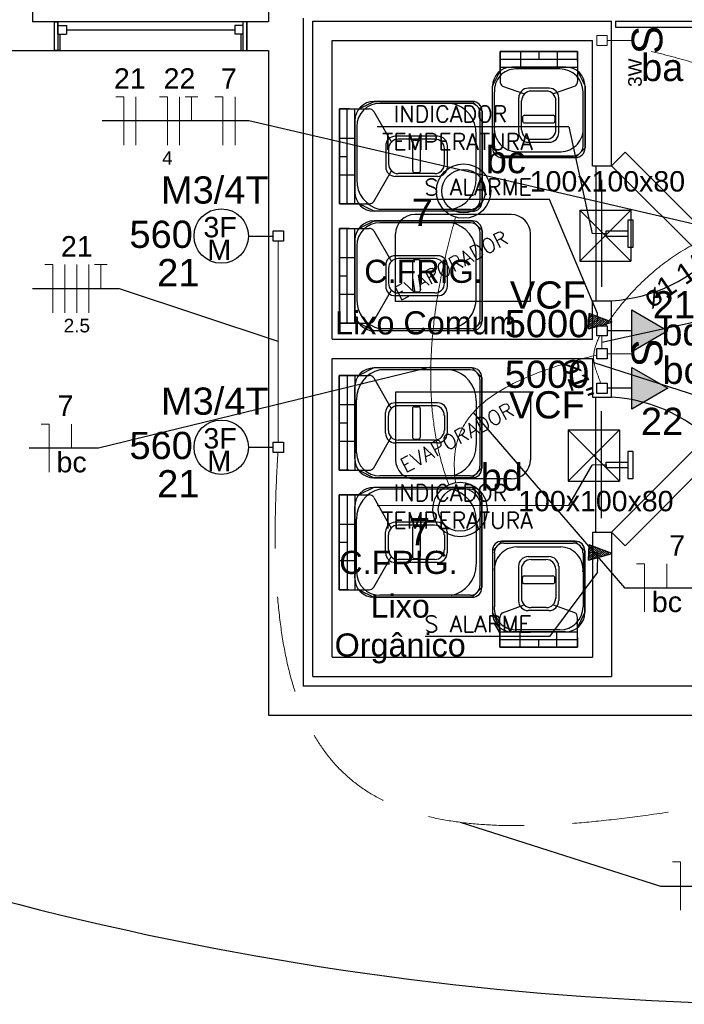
# Model space of a CAD drawing. Header units: millimetres. Extents: x 7 to 269, y 1 to 169.
# Tile 10 of 113: x 61.66 to 65.11, y 22.43 to 27.53. Entities that reach past the tile are written whole.
import ezdxf

# ---------------------------------------------------------------- set-up
doc = ezdxf.new("R2010")
doc.units = ezdxf.units.MM
doc.header["$MEASUREMENT"] = 0
doc.linetypes.add('Dashed', pattern=[0.75, 0.5, -0.25])
for name, color, linetype, lineweight in [('CE-Textos pontos', 5, 'Continuous', 20), ('Eletroduto - Marco Polo', 6, 'Continuous', 9), ('Fiação - Marco Polo', 3, 'Continuous', 9), ('Interruptor - Marco Polo', 150, 'Continuous', 9), ('Layout - Marco Polo', 252, 'Continuous', 25), ('Linha de Chamada - Marco Polo', 1, 'Continuous', 25), ('Luminárias - Marco Polo', 5, 'Continuous', 25), ('Textos - Marco Polo', 143, 'Continuous', 25), ('Tomadas - Marco Polo', 150, 'Continuous', 25)]:
    doc.layers.add(name, color=color, linetype=linetype, lineweight=lineweight)
doc.layers.add('Parede - Marco Polo', color=7, linetype='Continuous')
doc.styles.add('Arial', font='arial.ttf')
doc.styles.add('romans', font='romans')

msp = doc.modelspace()

# ---------------------------------------------------------------- hatches: boundary and pattern name
at = {"layer": 'Tomadas - Marco Polo', "linetype": 'Continuous'}
for points in [[(64.8379, 25.8122), (65.0254, 25.9204), (64.8379, 26.0287)], [(64.8379, 25.5139), (65.0254, 25.6222), (64.8379, 25.7304)]]:
    msp.add_hatch(color=256, dxfattribs=at).paths.add_polyline_path(points)

# ---------------------------------------------------------------- linework, layer by layer
at = {"layer": 'Eletroduto - Marco Polo', "linetype": 'Continuous'}
for points in [[(64.9383, 27.3701), (65.0006, 27.3547), (65.0593, 27.3393), (65.1147, 27.324), (65.167, 27.3085), (65.2165, 27.293), (65.2634, 27.2773), (65.3079, 27.2614), (65.3504, 27.2453), (65.3909, 27.2288), (65.4298, 27.212), (65.4674, 27.1948), (65.5038, 27.1771), (65.5393, 27.1589), (65.5742, 27.1402), (65.6086, 27.1208), (65.6429, 27.1008), (65.6773, 27.0801), (65.7119, 27.0586), (65.7472, 27.0363), (65.7832, 27.0131), (65.8203, 26.989), (65.8587, 26.964), (65.8987, 26.9379), (65.9404, 26.9108), (65.9841, 26.8826), (66.0301, 26.8532), (66.0786, 26.8225), (66.1298, 26.7906), (66.1841, 26.7574), (66.2416, 26.7229)], [(66.2424, 26.6303), (66.1657, 26.621), (66.0914, 26.6116), (66.0193, 26.602), (65.9494, 26.592), (65.8817, 26.5817), (65.8161, 26.5709), (65.7524, 26.5596), (65.6908, 26.5476), (65.631, 26.5349), (65.573, 26.5214), (65.5169, 26.507), (65.4624, 26.4917), (65.4096, 26.4752), (65.3584, 26.4576), (65.3086, 26.4387), (65.2604, 26.4186), (65.2135, 26.397), (65.168, 26.3739), (65.1237, 26.3492), (65.0807, 26.3229), (65.0388, 26.2948), (64.9979, 26.2649), (64.9581, 26.2331), (64.9193, 26.1992), (64.8813, 26.1632), (64.8442, 26.1251), (64.8079, 26.0847), (64.7722, 26.0419), (64.7372, 25.9967), (64.7028, 25.9489)], [(63.9238, 26.5101), (63.9082, 26.4542), (63.8935, 26.3989), (63.8799, 26.3442), (63.8673, 26.2901), (63.8557, 26.2367), (63.8452, 26.1839), (63.8356, 26.1318), (63.827, 26.0803), (63.8195, 26.0294), (63.8129, 25.9792), (63.8074, 25.9297), (63.8028, 25.8808), (63.7992, 25.8326), (63.7966, 25.7851), (63.795, 25.7383), (63.7944, 25.6922), (63.7948, 25.6468), (63.7962, 25.6021), (63.7985, 25.5581), (63.8018, 25.5148), (63.8061, 25.4722), (63.8114, 25.4304), (63.8176, 25.3893), (63.8248, 25.349), (63.833, 25.3093), (63.8421, 25.2705), (63.8522, 25.2324), (63.8633, 25.1951), (63.8753, 25.1585), (63.8882, 25.1228)], [(63.0033, 26.3851), (63.0033, 26.3355), (63.0033, 26.289), (63.0033, 26.2454), (63.0033, 26.2044), (63.0033, 26.1659), (63.0033, 26.1295), (63.0033, 26.0951), (63.0033, 26.0624), (63.0033, 26.0313), (63.0033, 26.0015), (63.0033, 25.9729), (63.0033, 25.945), (63.0033, 25.9179), (63.0033, 25.8912), (63.0033, 25.8647), (63.0033, 25.8382), (63.0033, 25.8115), (63.0033, 25.7844), (63.0033, 25.7566), (63.0033, 25.728), (63.0033, 25.6982), (63.0033, 25.6672), (63.0033, 25.6346), (63.0033, 25.6003), (63.0033, 25.5639), (63.0033, 25.5255), (63.0033, 25.4846), (63.0033, 25.441), (63.0033, 25.3947), (63.0033, 25.3452)], [(64.6707, 25.8939), (64.6653, 25.8817), (64.6605, 25.8701), (64.6562, 25.8591), (64.6525, 25.8486), (64.6494, 25.8386), (64.6467, 25.8291), (64.6445, 25.82), (64.6427, 25.8113), (64.6414, 25.803), (64.6405, 25.7949), (64.64, 25.7872), (64.6398, 25.7798), (64.6401, 25.7725), (64.6406, 25.7655), (64.6414, 25.7586), (64.6425, 25.7518), (64.6439, 25.745), (64.6455, 25.7384), (64.6474, 25.7317), (64.6494, 25.725), (64.6516, 25.7183), (64.654, 25.7114), (64.6565, 25.7044), (64.6591, 25.6973), (64.6618, 25.6899), (64.6646, 25.6823), (64.6674, 25.6744), (64.6702, 25.6663), (64.6731, 25.6577), (64.6759, 25.6488)], [(64.6833, 25.894), (64.6833, 25.8913), (64.6833, 25.8887), (64.6833, 25.8862), (64.6833, 25.8838), (64.6833, 25.8815), (64.6833, 25.8792), (64.6833, 25.877), (64.6833, 25.8749), (64.6833, 25.8728), (64.6833, 25.8708), (64.6833, 25.8688), (64.6833, 25.8668), (64.6833, 25.8648), (64.6833, 25.8629), (64.6833, 25.861), (64.6833, 25.8591), (64.6833, 25.8571), (64.6833, 25.8552), (64.6833, 25.8532), (64.6833, 25.8512), (64.6833, 25.8491), (64.6833, 25.8471), (64.6833, 25.8449), (64.6833, 25.8427), (64.6833, 25.8405), (64.6833, 25.8382), (64.6833, 25.8358), (64.6833, 25.8333), (64.6833, 25.8307), (64.6833, 25.828)], [(64.6568, 25.7952), (64.5891, 25.778), (64.5254, 25.7604), (64.4658, 25.7424), (64.4099, 25.724), (64.3579, 25.7052), (64.3094, 25.686), (64.2644, 25.6665), (64.2228, 25.6465), (64.1844, 25.6263), (64.1492, 25.6056), (64.1171, 25.5847), (64.0878, 25.5634), (64.0613, 25.5417), (64.0375, 25.5198), (64.0162, 25.4975), (63.9973, 25.475), (63.9808, 25.4521), (63.9665, 25.429), (63.9543, 25.4056), (63.944, 25.3819), (63.9355, 25.358), (63.9288, 25.3338), (63.9237, 25.3094), (63.9201, 25.2848), (63.9179, 25.2599), (63.9169, 25.2348), (63.9171, 25.2095), (63.9182, 25.184), (63.9203, 25.1583), (63.9232, 25.1324)]]:
    msp.add_spline(points, degree=3, dxfattribs=at)
at = {"layer": 'Eletroduto - Marco Polo', "linetype": 'Dashed'}
msp.add_spline([(63.0016, 25.2903), (62.9899, 25.0406), (62.9878, 24.811), (62.9955, 24.6008), (63.0133, 24.4095), (63.0415, 24.2363), (63.0804, 24.0806), (63.1303, 23.942), (63.1913, 23.8197), (63.2638, 23.7131), (63.348, 23.6217), (63.4442, 23.5448), (63.5528, 23.4818), (63.6738, 23.4321), (63.8077, 23.395), (63.9546, 23.3701), (64.1149, 23.3565), (64.2888, 23.3538), (64.4766, 23.3614), (64.6785, 23.3786), (64.8949, 23.4047), (65.126, 23.4393), (65.372, 23.4816), (65.6332, 23.5311), (65.91, 23.5872), (66.2025, 23.6492), (66.511, 23.7165), (66.8358, 23.7885), (67.1772, 23.8646), (67.5355, 23.9443), (67.9108, 24.0268)], degree=3, dxfattribs=at)
at = {"layer": 'Fiação - Marco Polo'}
for p, q in [((62.1601, 27.1341), (62.2017, 27.1341)), ((62.2017, 26.8841), (62.2017, 27.1341)), ((62.2642, 26.8841), (62.2642, 27.1341)), ((62.3862, 27.1341), (62.4279, 27.1341)), ((62.4279, 26.8841), (62.4279, 27.1341)), ((62.4904, 26.8841), (62.4904, 27.1341)), ((62.5196, 27.1341), (62.5862, 27.1341)), ((62.5529, 27.0091), (62.5529, 27.1341)), ((62.6748, 27.1341), (62.7165, 27.1341)), ((62.7165, 26.8841), (62.7165, 27.1341)), ((62.779, 26.8841), (62.779, 27.1341)), ((61.7912, 26.2636), (61.8329, 26.2636)), ((61.8329, 26.0136), (61.8329, 26.2636)), ((61.8954, 26.0136), (61.8954, 26.2636)), ((61.9579, 26.0136), (61.9579, 26.2636)), ((62.0204, 26.0136), (62.0204, 26.2636)), ((62.0495, 26.2636), (62.1161, 26.2636)), ((62.0829, 26.1386), (62.0829, 26.2636)), ((61.7732, 25.4369), (61.8148, 25.4369)), ((61.8148, 25.1869), (61.8148, 25.4369)), ((61.9308, 25.3119), (61.9308, 25.4369)), ((64.8628, 24.7121), (64.9044, 24.7121)), ((64.9044, 24.4621), (64.9044, 24.7121)), ((65.0204, 24.5871), (65.0204, 24.7121)), ((65.0493, 23.165), (65.0909, 23.165)), ((65.0909, 22.915), (65.0909, 23.165))]:
    msp.add_line(p, q, dxfattribs=at)
at = {"layer": 'Interruptor - Marco Polo'}
for p, q in [((64.6568, 27.3997), (64.6568, 27.4527)), ((64.6568, 27.4527), (64.7099, 27.4527)), ((64.7099, 27.4527), (64.7099, 27.3997)), ((64.7099, 27.3997), (64.6568, 27.3997)), ((64.8383, 27.4262), (64.7099, 27.4262)), ((64.8383, 25.8015), (64.7099, 25.8015))]:
    msp.add_line(p, q, dxfattribs=at)
at = {"layer": 'Layout - Marco Polo'}
for p, q in [((61.8409, 27.5238), (61.8598, 27.5238)), ((62.8409, 27.5238), (61.8409, 27.5238)), ((61.8598, 27.4593), (61.8598, 27.5238)), ((61.8598, 27.5238), (61.8598, 27.3738)), ((61.8598, 27.5038), (61.9044, 27.5038)), ((61.9044, 27.5038), (61.9044, 27.4593)), ((61.9044, 27.4818), (62.7773, 27.4818)), ((62.7773, 27.5038), (62.7773, 27.4593)), ((62.8218, 27.5038), (62.7773, 27.5038)), ((62.8218, 27.4593), (62.8218, 27.5238)), ((62.8409, 27.5238), (62.8218, 27.5238)), ((62.8218, 27.3738), (62.8218, 27.5238)), ((63.1833, 24.1268), (63.1833, 27.5268)), ((63.1833, 27.5268), (64.7334, 27.5268)), ((64.7334, 26.7768), (64.7334, 27.5268)), ((64.7533, 27.5268), (66.9539, 27.5268)), ((64.7533, 27.5268), (64.7533, 27.4963)), ((64.7533, 27.4963), (66.9539, 27.4963)), ((61.8598, 27.4593), (61.9044, 27.4593)), ((61.8723, 27.3738), (61.8723, 27.4593)), ((62.8218, 27.4593), (62.7773, 27.4593)), ((62.8088, 27.4593), (62.8088, 27.3738)), ((63.2833, 25.8768), (63.2833, 27.4268)), ((63.2833, 27.4268), (64.6333, 27.4268)), ((64.6333, 26.7768), (64.6333, 27.4268)), ((61.8723, 27.3738), (61.8409, 27.3738)), ((61.8409, 27.3738), (62.8409, 27.3738)), ((62.8088, 27.3738), (62.8409, 27.3738)), ((64.5563, 27.3688), (64.1543, 27.3688)), ((64.1543, 27.3688), (64.1543, 27.2683)), ((64.1543, 27.3688), (64.1543, 27.2488)), ((64.1543, 27.3688), (64.2604, 27.3688)), ((64.1543, 27.3288), (64.5563, 27.3288)), ((64.2604, 27.3688), (64.2604, 27.2888)), ((64.3554, 27.3688), (64.3554, 27.3288)), ((64.5563, 27.3688), (64.4504, 27.3688)), ((64.4504, 27.3688), (64.4504, 27.2888)), ((64.5563, 27.3188), (64.5563, 27.3688)), ((64.1543, 27.2888), (64.5563, 27.2888)), ((64.4954, 27.2888), (64.2154, 27.2888)), ((64.4654, 27.2788), (64.2353, 27.2788)), ((64.5563, 27.3188), (64.5563, 27.2683)), ((64.1543, 27.2488), (64.1543, 27.2143)), ((64.5563, 27.2683), (64.5563, 27.2143)), ((64.1154, 26.8688), (64.1154, 27.1888)), ((64.1668, 27.1898), (64.2809, 27.1493)), ((64.4094, 27.1788), (64.3013, 27.1788)), ((64.5438, 27.1898), (64.4299, 27.1493)), ((64.5953, 26.8688), (64.5953, 27.1888)), ((64.1253, 26.8788), (64.1253, 27.1588)), ((64.2514, 26.9488), (64.2514, 27.1288)), ((64.3944, 27.1638), (64.3163, 27.1638)), ((64.4594, 26.9488), (64.4594, 27.1288)), ((64.5854, 26.8788), (64.5854, 27.1588)), ((63.3209, 27.0713), (63.3209, 26.5793)), ((63.3708, 27.0713), (63.3209, 27.0713)), ((63.3209, 27.0713), (63.3209, 26.9203)), ((63.3608, 26.5793), (63.3608, 27.0713)), ((63.3708, 27.0713), (63.4218, 27.0713)), ((63.4008, 26.5793), (63.4008, 27.0713)), ((63.4218, 27.0713), (63.4753, 27.0713)), ((64.0109, 27.1103), (63.5008, 27.1103)), ((64.0008, 27.1003), (63.5309, 27.1003)), ((64.2664, 26.9638), (64.2664, 27.1138)), ((64.4444, 26.9638), (64.4444, 27.1138)), ((63.4999, 27.0583), (63.5904, 26.8993)), ((64.0508, 26.8253), (64.0508, 27.0503)), ((64.0609, 26.8253), (64.0609, 27.0603)), ((64.2713, 27.0288), (64.2713, 27.0088)), ((64.2814, 27.0388), (64.4293, 27.0388)), ((64.4394, 27.0288), (64.4394, 27.0088)), ((63.4008, 27.0103), (63.4008, 26.6403)), ((63.4109, 26.9803), (63.4109, 26.7053)), ((64.5113, 26.9793), (63.5174, 26.9783)), ((64.2814, 26.9988), (64.4293, 26.9988)), ((64.5113, 26.9793), (64.6319, 26.4233)), ((63.3209, 26.9203), (63.4008, 26.9203)), ((63.8308, 26.9293), (63.6108, 26.9293)), ((64.0309, 26.8253), (64.0309, 26.9393)), ((63.5609, 26.8793), (63.5609, 26.7713)), ((63.8158, 26.9143), (63.6258, 26.9143)), ((63.7009, 26.7513), (63.7009, 26.8993)), ((63.7109, 26.9093), (63.7308, 26.9093)), ((63.7408, 26.7513), (63.7408, 26.8993)), ((63.8809, 26.8253), (63.8809, 26.8793)), ((64.3013, 26.8988), (64.3554, 26.8988)), ((64.3163, 26.9138), (64.3554, 26.9138)), ((64.3554, 26.9138), (64.3944, 26.9138)), ((64.3554, 26.8988), (64.4094, 26.8988)), ((63.3209, 26.8253), (63.3608, 26.8253)), ((63.5759, 26.8643), (63.5759, 26.7863)), ((63.8658, 26.8253), (63.8658, 26.8643)), ((63.8658, 26.7863), (63.8658, 26.8253)), ((63.8809, 26.7713), (63.8809, 26.8253)), ((64.0309, 26.7113), (64.0309, 26.8253)), ((64.0508, 26.6003), (64.0508, 26.8253)), ((64.0609, 26.5903), (64.0609, 26.8253)), ((64.1654, 26.8188), (64.3554, 26.8188)), ((64.1753, 26.8288), (64.3554, 26.8288)), ((64.2413, 26.8488), (64.3554, 26.8488)), ((64.3554, 26.8488), (64.4693, 26.8488)), ((64.3554, 26.8288), (64.5353, 26.8288)), ((64.3554, 26.8188), (64.5453, 26.8188)), ((64.6333, 26.7768), (64.7334, 26.7768)), ((63.3209, 26.5793), (63.3209, 26.7303)), ((63.3209, 26.7303), (63.4008, 26.7303)), ((63.4999, 26.5918), (63.5904, 26.7508)), ((63.8308, 26.7213), (63.6108, 26.7213)), ((63.8158, 26.7363), (63.6258, 26.7363)), ((63.7109, 26.7413), (63.7308, 26.7413)), ((63.3209, 26.5793), (63.4218, 26.5793)), ((63.3209, 26.5793), (63.4408, 26.5793)), ((63.4408, 26.5793), (63.4753, 26.5793)), ((64.4113, 26.6013), (63.7664, 26.6008)), ((64.6599, 26.0098), (64.4108, 26.6013)), ((64.0109, 26.5403), (63.5008, 26.5403)), ((64.0008, 26.5503), (63.5309, 26.5503)), ((64.0109, 26.4908), (63.5008, 26.4908)), ((64.0008, 26.4808), (63.5309, 26.4808)), ((63.3209, 26.4518), (63.3209, 25.9598)), ((63.3708, 26.4518), (63.3209, 26.4518)), ((63.3209, 26.4518), (63.3209, 26.3008)), ((63.3608, 25.9598), (63.3608, 26.4518)), ((63.3708, 26.4518), (63.4218, 26.4518)), ((63.4008, 25.9598), (63.4008, 26.4518)), ((63.4218, 26.4518), (63.4753, 26.4518)), ((63.4999, 26.4388), (63.5904, 26.2798)), ((64.0508, 26.2058), (64.0508, 26.4303)), ((64.0609, 26.2058), (64.0609, 26.4408)), ((64.7058, 26.4248), (64.6319, 26.4233)), ((64.7058, 26.4393), (64.8174, 26.4393)), ((64.7058, 26.4108), (64.7058, 26.4393)), ((64.7058, 26.4248), (64.7058, 26.4108)), ((64.7058, 26.4108), (64.8174, 26.4108)), ((63.4008, 26.3908), (63.4008, 26.0208)), ((63.4109, 26.3608), (63.4109, 26.0858)), ((63.8308, 26.3098), (63.6108, 26.3098)), ((64.0309, 26.2058), (64.0309, 26.3198)), ((63.3209, 26.3008), (63.4008, 26.3008)), ((63.5609, 26.2598), (63.5609, 26.1518)), ((63.8158, 26.2948), (63.6258, 26.2948)), ((63.7009, 26.1318), (63.7009, 26.2793)), ((63.7109, 26.2898), (63.7308, 26.2898)), ((63.7408, 26.1318), (63.7408, 26.2793)), ((63.8809, 26.2058), (63.8809, 26.2598)), ((63.3209, 26.2058), (63.3608, 26.2058)), ((63.5759, 26.2448), (63.5759, 26.1668)), ((63.8658, 26.2058), (63.8658, 26.2448)), ((63.8658, 26.1668), (63.8658, 26.2058)), ((63.8809, 26.1518), (63.8809, 26.2058)), ((64.0309, 26.0918), (64.0309, 26.2058)), ((64.0508, 25.9808), (64.0508, 26.2058)), ((64.0609, 25.9708), (64.0609, 26.2058)), ((63.3209, 25.9598), (63.3209, 26.1108)), ((63.3209, 26.1108), (63.4008, 26.1108)), ((63.4999, 25.9723), (63.5904, 26.1313)), ((63.8308, 26.1018), (63.6108, 26.1018)), ((63.8158, 26.1168), (63.6258, 26.1168)), ((63.7109, 26.1218), (63.7308, 26.1218)), ((64.6333, 25.8768), (64.6333, 26.0768)), ((64.6333, 26.0768), (64.7334, 26.0768)), ((64.7334, 25.5768), (64.7334, 26.0768)), ((64.6174, 26.0108), (64.6133, 25.9308)), ((64.6133, 25.9308), (64.6174, 26.0108)), ((64.6174, 26.0108), (64.6133, 25.9308)), ((64.6154, 25.9708), (64.6469, 25.9993)), ((64.6158, 25.9823), (64.6384, 26.0028)), ((64.6163, 25.9933), (64.6303, 26.0058)), ((64.6168, 26.0043), (64.6218, 26.0088)), ((64.7353, 25.9653), (64.6174, 26.0108)), ((64.7353, 25.9653), (64.6174, 26.0108)), ((64.6613, 25.9718), (64.6599, 26.0098)), ((63.3209, 25.9598), (63.4218, 25.9598)), ((63.3209, 25.9598), (63.4408, 25.9598)), ((63.4408, 25.9598), (63.4753, 25.9598)), ((64.6133, 25.9308), (64.7353, 25.9653)), ((64.6133, 25.9308), (64.7353, 25.9653)), ((64.6133, 25.9308), (64.7353, 25.9653)), ((64.6138, 25.9373), (64.6714, 25.9898)), ((64.6144, 25.9483), (64.6633, 25.9928)), ((64.6149, 25.9598), (64.6548, 25.9963)), ((64.6154, 25.9708), (64.6613, 25.9718)), ((64.6209, 25.9328), (64.6799, 25.9868)), ((64.6379, 25.9378), (64.6883, 25.9833)), ((64.6553, 25.9428), (64.6963, 25.9803)), ((64.6723, 25.9473), (64.7048, 25.9773)), ((64.6894, 25.9523), (64.7129, 25.9738)), ((64.7064, 25.9573), (64.7214, 25.9708)), ((64.7233, 25.9618), (64.7293, 25.9673)), ((64.0109, 25.9208), (63.5008, 25.9208)), ((64.0008, 25.9303), (63.5309, 25.9303)), ((63.2833, 25.8768), (64.6333, 25.8768)), ((63.2833, 24.2268), (63.2833, 25.7768)), ((63.2833, 25.7768), (64.6333, 25.7768)), ((64.6333, 25.7768), (64.6333, 25.5768)), ((64.0099, 25.7278), (63.4999, 25.7278)), ((63.9999, 25.7178), (63.5299, 25.7178)), ((63.3199, 25.1968), (63.3199, 25.6888)), ((63.3199, 25.6888), (63.4209, 25.6888)), ((63.3199, 25.6888), (63.4398, 25.6888)), ((63.3199, 25.6888), (63.3199, 25.5378)), ((63.3603, 25.6888), (63.3603, 25.1968)), ((63.3999, 25.6888), (63.3999, 25.1968)), ((63.4398, 25.6888), (63.4744, 25.6888)), ((63.4988, 25.6758), (63.5898, 25.5168)), ((64.0498, 25.6678), (64.0498, 25.4428)), ((64.0598, 25.6778), (64.0598, 25.4428)), ((63.3999, 25.2578), (63.3999, 25.6278)), ((63.3199, 25.5378), (63.3999, 25.5378)), ((63.4098, 25.2878), (63.4098, 25.5628)), ((63.8299, 25.5468), (63.6103, 25.5468)), ((64.0298, 25.5568), (64.0298, 25.4428)), ((64.6333, 25.5768), (64.7334, 25.5768)), ((63.5598, 25.3888), (63.5598, 25.4968)), ((63.8148, 25.5318), (63.6249, 25.5318)), ((63.6998, 25.5168), (63.6998, 25.3688)), ((63.7099, 25.5268), (63.7304, 25.5268)), ((63.7403, 25.5168), (63.7403, 25.3688)), ((63.8798, 25.4968), (63.8798, 25.4428)), ((63.3199, 25.4428), (63.3603, 25.4428)), ((63.5748, 25.4038), (63.5748, 25.4818)), ((63.8653, 25.4818), (63.8653, 25.4428)), ((63.8653, 25.4428), (63.8653, 25.4038)), ((63.8798, 25.4428), (63.8798, 25.3888)), ((64.0298, 25.4428), (64.0298, 25.3288)), ((64.0498, 25.4428), (64.0498, 25.2178)), ((64.0598, 25.4428), (64.0598, 25.2078)), ((63.3199, 25.1968), (63.3199, 25.3478)), ((63.3199, 25.3478), (63.3999, 25.3478)), ((63.4988, 25.2093), (63.5898, 25.3683)), ((63.8299, 25.3388), (63.6103, 25.3388)), ((63.8148, 25.3538), (63.6249, 25.3538)), ((63.7099, 25.3588), (63.7304, 25.3588)), ((64.7058, 25.2393), (64.8174, 25.2393)), ((64.7058, 25.2108), (64.7058, 25.2393)), ((63.3698, 25.1968), (63.3199, 25.1968)), ((63.3698, 25.1968), (63.4209, 25.1968)), ((63.4209, 25.1968), (63.4744, 25.1968)), ((64.5118, 25.0138), (64.6319, 25.2233)), ((64.7058, 25.2248), (64.6319, 25.2233)), ((64.7058, 25.2248), (64.7058, 25.2108)), ((64.7058, 25.2108), (64.8174, 25.2108)), ((64.0099, 25.1578), (63.4999, 25.1578)), ((63.9999, 25.1678), (63.5299, 25.1678)), ((64.0099, 25.1083), (63.4999, 25.1083)), ((63.9999, 25.0983), (63.5299, 25.0983)), ((63.3199, 24.5773), (63.3199, 25.0693)), ((63.3199, 25.0693), (63.4209, 25.0693)), ((63.3199, 25.0693), (63.4398, 25.0693)), ((63.3199, 25.0693), (63.3199, 24.9183)), ((63.3603, 25.0693), (63.3603, 24.5773)), ((63.3999, 25.0693), (63.3999, 24.5773)), ((63.4398, 25.0693), (63.4744, 25.0693)), ((63.4988, 25.0563), (63.5898, 24.8973)), ((64.0498, 25.0483), (64.0498, 24.8233)), ((64.0598, 25.0583), (64.0598, 24.8233)), ((63.3999, 24.6383), (63.3999, 25.0083)), ((64.5113, 25.0138), (63.5174, 25.0128)), ((63.4098, 24.6683), (63.4098, 24.9433)), ((63.8299, 24.9273), (63.6103, 24.9273)), ((64.0298, 24.9373), (64.0298, 24.8233)), ((63.3199, 24.9183), (63.3999, 24.9183)), ((63.5598, 24.7688), (63.5598, 24.8773)), ((63.8148, 24.9123), (63.6249, 24.9123)), ((63.6998, 24.8973), (63.6998, 24.7493)), ((63.7099, 24.9073), (63.7304, 24.9073)), ((63.7403, 24.8973), (63.7403, 24.7493)), ((63.8798, 24.8773), (63.8798, 24.8233)), ((64.6333, 24.8768), (64.6333, 24.2268)), ((64.6333, 24.8768), (64.7334, 24.8768)), ((64.7334, 24.8768), (64.7334, 24.1268)), ((63.3199, 24.8233), (63.3603, 24.8233)), ((63.5748, 24.7843), (63.5748, 24.8623)), ((63.8653, 24.8623), (63.8653, 24.8233)), ((63.8653, 24.8233), (63.8653, 24.7843)), ((63.8798, 24.8233), (63.8798, 24.7688)), ((64.0298, 24.8233), (64.0298, 24.7093)), ((64.0498, 24.8233), (64.0498, 24.5983)), ((64.0598, 24.8233), (64.0598, 24.5883)), ((64.1643, 24.8293), (64.3548, 24.8293)), ((64.3548, 24.8293), (64.5443, 24.8293)), ((64.1149, 24.7793), (64.1149, 24.4593)), ((64.1744, 24.8193), (64.3548, 24.8193)), ((64.2408, 24.7993), (64.3548, 24.7993)), ((64.3548, 24.8193), (64.5344, 24.8193)), ((64.3548, 24.7993), (64.4689, 24.7993)), ((64.5948, 24.7793), (64.5948, 24.4593)), ((64.6174, 24.8108), (64.6133, 24.7308)), ((64.6133, 24.7308), (64.6174, 24.8108)), ((64.6174, 24.8108), (64.6133, 24.7308)), ((64.6138, 24.7373), (64.6714, 24.7898)), ((64.6144, 24.7483), (64.6633, 24.7928)), ((64.6149, 24.7598), (64.6548, 24.7963)), ((64.6154, 24.7708), (64.6469, 24.7993)), ((64.6154, 24.7708), (64.6613, 24.7718)), ((64.6158, 24.7823), (64.6384, 24.8028)), ((64.6163, 24.7933), (64.6303, 24.8058)), ((64.6168, 24.8043), (64.6218, 24.8088)), ((64.7353, 24.7653), (64.6174, 24.8108)), ((64.7353, 24.7653), (64.6174, 24.8108)), ((64.6209, 24.7328), (64.6799, 24.7868)), ((64.6379, 24.7378), (64.6883, 24.7833)), ((64.6553, 24.7428), (64.6963, 24.7803)), ((64.6608, 24.6683), (64.6613, 24.7718)), ((64.6723, 24.7473), (64.7048, 24.7773)), ((64.6894, 24.7523), (64.7129, 24.7738)), ((63.3199, 24.5773), (63.3199, 24.7283)), ((63.3199, 24.7283), (63.3999, 24.7283)), ((63.4988, 24.5898), (63.5898, 24.7488)), ((63.8148, 24.7343), (63.6249, 24.7343)), ((63.7099, 24.7393), (63.7304, 24.7393)), ((64.1248, 24.7693), (64.1248, 24.4893)), ((64.3003, 24.7493), (64.3548, 24.7493)), ((64.3153, 24.7343), (64.3548, 24.7343)), ((64.3548, 24.7493), (64.4083, 24.7493)), ((64.3548, 24.7343), (64.3933, 24.7343)), ((64.5849, 24.7693), (64.5849, 24.4893)), ((64.6133, 24.7308), (64.7353, 24.7653)), ((64.6133, 24.7308), (64.7353, 24.7653)), ((64.6133, 24.7308), (64.7353, 24.7653)), ((64.7064, 24.7573), (64.7214, 24.7708)), ((64.7233, 24.7618), (64.7293, 24.7673)), ((63.8299, 24.7193), (63.6103, 24.7193)), ((64.2508, 24.6993), (64.2508, 24.5193)), ((64.2659, 24.6843), (64.2659, 24.5343)), ((64.4438, 24.6843), (64.4438, 24.5343)), ((64.4588, 24.6993), (64.4588, 24.5193)), ((64.2708, 24.6193), (64.2708, 24.6393)), ((64.2803, 24.6493), (64.4288, 24.6493)), ((64.6608, 24.6683), (64.4113, 24.3353)), ((64.4389, 24.6193), (64.4389, 24.6393)), ((63.3698, 24.5773), (63.3199, 24.5773)), ((63.3698, 24.5773), (63.4209, 24.5773)), ((63.4209, 24.5773), (63.4744, 24.5773)), ((64.2803, 24.6093), (64.4288, 24.6093)), ((64.0099, 24.5383), (63.4999, 24.5383)), ((63.9999, 24.5483), (63.5299, 24.5483)), ((64.1663, 24.4583), (64.2803, 24.4988)), ((64.4083, 24.4693), (64.3003, 24.4693)), ((64.3933, 24.4843), (64.3153, 24.4843)), ((64.5429, 24.4583), (64.4288, 24.4988)), ((64.1534, 24.3993), (64.1534, 24.4338)), ((64.5554, 24.3803), (64.5554, 24.4338)), ((64.1534, 24.2793), (64.1534, 24.3993)), ((64.1534, 24.2793), (64.1534, 24.3803)), ((64.4648, 24.3693), (64.2348, 24.3693)), ((64.5554, 24.3293), (64.5554, 24.3803)), ((64.4113, 24.3353), (63.7664, 24.3343)), ((64.1534, 24.3593), (64.5554, 24.3593)), ((64.1534, 24.3193), (64.5554, 24.3193)), ((64.4948, 24.3593), (64.2148, 24.3593)), ((64.2593, 24.2793), (64.2593, 24.3593)), ((64.3548, 24.2793), (64.3548, 24.3193)), ((64.4493, 24.2793), (64.4493, 24.3593)), ((64.5554, 24.3293), (64.5554, 24.2793)), ((64.5554, 24.2793), (64.1534, 24.2793)), ((64.1534, 24.2793), (64.2593, 24.2793)), ((64.5554, 24.2793), (64.4493, 24.2793)), ((63.2833, 24.2268), (64.6333, 24.2268)), ((63.1833, 24.1268), (64.7334, 24.1268))]:
    msp.add_line(p, q, dxfattribs=at)
at = {"layer": 'Layout - Marco Polo', "linetype": 'Continuous'}
for p, q in [((64.6508, 26.7768), (64.6508, 26.0768)), ((64.6808, 26.7043), (64.6808, 26.1493)), ((64.2118, 26.5233), (63.7118, 26.5233)), ((63.6118, 26.0733), (63.6118, 26.4233)), ((64.3118, 26.0733), (64.3118, 26.4233)), ((64.3118, 26.0733), (63.6118, 26.0733)), ((64.3118, 25.6018), (63.6118, 25.6018)), ((63.6118, 25.6018), (63.6118, 25.2518)), ((64.3118, 25.6018), (64.3118, 25.2518)), ((64.6508, 24.8768), (64.6508, 25.5768)), ((64.6808, 24.9493), (64.6808, 25.5043)), ((64.2118, 25.1518), (63.7118, 25.1518))]:
    msp.add_line(p, q, dxfattribs=at)
at = {"layer": 'Layout - Marco Polo'}
for points in [[(64.5563, 27.3688), (64.5563, 27.2683), (64.5953, 27.1888), (64.5953, 27.1888), (64.5953, 26.8688), (64.5453, 26.8188), (64.5453, 26.8188), (64.1654, 26.8188), (64.1154, 26.8688), (64.1154, 26.8688), (64.1154, 27.1888), (64.1543, 27.2683), (64.1543, 27.2683), (64.1543, 27.3688), (64.5563, 27.3688)], [(63.3209, 27.0713), (63.4218, 27.0713), (63.5008, 27.1103), (63.5008, 27.1103), (64.0109, 27.1103), (64.0609, 27.0603), (64.0609, 27.0603), (64.0609, 26.5903), (64.0109, 26.5403), (64.0109, 26.5403), (63.5008, 26.5403), (63.4218, 26.5793), (63.4218, 26.5793), (63.3209, 26.5793), (63.3209, 27.0713)], [(63.3209, 26.4518), (63.4218, 26.4518), (63.5008, 26.4908), (63.5008, 26.4908), (64.0109, 26.4908), (64.0609, 26.4408), (64.0609, 26.4408), (64.0609, 25.9708), (64.0109, 25.9208), (64.0109, 25.9208), (63.5008, 25.9208), (63.4218, 25.9598), (63.4218, 25.9598), (63.3209, 25.9598), (63.3209, 26.4518)], [(63.3199, 25.1968), (63.4209, 25.1968), (63.4999, 25.1578), (63.4999, 25.1578), (64.0099, 25.1578), (64.0598, 25.2078), (64.0598, 25.2078), (64.0598, 25.6778), (64.0099, 25.7278), (64.0099, 25.7278), (63.4999, 25.7278), (63.4209, 25.6888), (63.4209, 25.6888), (63.3199, 25.6888), (63.3199, 25.1968)], [(63.3199, 24.5773), (63.4209, 24.5773), (63.4999, 24.5383), (63.4999, 24.5383), (64.0099, 24.5383), (64.0598, 24.5883), (64.0598, 24.5883), (64.0598, 25.0583), (64.0099, 25.1083), (64.0099, 25.1083), (63.4999, 25.1083), (63.4209, 25.0693), (63.4209, 25.0693), (63.3199, 25.0693), (63.3199, 24.5773)], [(64.5554, 24.2793), (64.5554, 24.3803), (64.5948, 24.4593), (64.5948, 24.4593), (64.5948, 24.7793), (64.5443, 24.8293), (64.5443, 24.8293), (64.1643, 24.8293), (64.1149, 24.7793), (64.1149, 24.7793), (64.1149, 24.4593), (64.1534, 24.3803), (64.1534, 24.3803), (64.1534, 24.2793), (64.5554, 24.2793)]]:
    msp.add_lwpolyline(points, dxfattribs=at)
for points in [[(64.7334, 26.7768), (65.2284, 26.2818), (65.2989, 26.3523), (64.8038, 26.8473), (64.7334, 26.7768)], [(64.8174, 26.3548), (64.8458, 26.3548), (64.8458, 26.4948), (64.8174, 26.4948), (64.8174, 26.3548)], [(64.7334, 24.8768), (65.2284, 25.3718), (65.2989, 25.3008), (64.8038, 24.8058), (64.7334, 24.8768)], [(64.8174, 25.1548), (64.8458, 25.1548), (64.8458, 25.2948), (64.8174, 25.2948), (64.8174, 25.1548)]]:
    msp.add_lwpolyline(points, close=True, dxfattribs=at)
for centre, radius, start, end in [((64.2154, 27.1888), 0.1, 90, 180), ((64.2369, 27.1673), 0.1118, 90.7787, 184.2), ((64.4654, 27.1588), 0.12, 0, 90), ((64.4954, 27.1888), 0.1, 0, 90), ((64.1843, 27.2143), 0.03, 180, 234.683), ((64.3013, 27.1288), 0.05, 90, 180), ((64.4094, 27.1288), 0.05, 0, 90), ((64.5263, 27.2143), 0.03, 305.317, 0), ((64.3163, 27.1138), 0.05, 90, 180), ((64.3944, 27.1138), 0.05, 0, 90), ((63.5008, 27.0103), 0.1, 90, 180), ((63.5309, 26.9803), 0.12, 90, 180), ((63.4753, 27.0413), 0.03, 35.317, 90), ((63.8713, 26.9433), 0.1596, 358.511, 79.327), ((64.0008, 27.0503), 0.05, 0, 90), ((64.0109, 27.0603), 0.05, 0, 90), ((64.2814, 27.0288), 0.01, 90, 180), ((64.4293, 27.0288), 0.01, 0, 90), ((64.2433, 26.9678), 0.1187, 174.524, 268.961), ((64.2814, 27.0088), 0.01, 180, 270), ((64.4293, 27.0088), 0.01, 270, 0), ((64.4673, 26.9678), 0.1187, 271.039, 5.4755), ((63.6108, 26.8793), 0.05, 90, 180), ((63.8308, 26.8793), 0.05, 0, 90), ((64.3013, 26.9488), 0.05, 180, 270), ((64.3163, 26.9638), 0.05, 180, 270), ((64.3944, 26.9638), 0.05, 270, 0), ((64.4094, 26.9488), 0.05, 270, 0), ((63.6258, 26.8643), 0.05, 90, 180), ((63.7109, 26.8993), 0.01, 90, 180), ((63.7308, 26.8993), 0.01, 0, 90), ((63.8158, 26.8643), 0.05, 0, 90), ((64.1654, 26.8688), 0.05, 180, 270), ((64.1753, 26.8788), 0.05, 180, 270), ((64.5353, 26.8788), 0.05, 270, 0), ((64.5453, 26.8688), 0.05, 270, 0), ((63.6108, 26.7713), 0.05, 180, 270), ((63.6258, 26.7863), 0.05, 180, 270), ((63.8158, 26.7863), 0.05, 270, 0), ((63.8308, 26.7713), 0.05, 270, 0), ((63.7109, 26.7513), 0.01, 180, 270), ((63.7308, 26.7513), 0.01, 270, 0), ((63.5648, 26.7008), 0.1542, 178.291, 257.203), ((63.8713, 26.7068), 0.1596, 280.673, 1.4885), ((63.5008, 26.6403), 0.1, 180, 270), ((63.4753, 26.6093), 0.03, 270, 324.683), ((64.0008, 26.6003), 0.05, 270, 0), ((64.0109, 26.5903), 0.05, 270, 0), ((63.5008, 26.3908), 0.1, 90, 180), ((63.5309, 26.3608), 0.12, 90, 180), ((63.8713, 26.3238), 0.1596, 358.511, 79.327), ((64.0008, 26.4303), 0.05, 0, 90), ((64.0109, 26.4408), 0.05, 0, 90), ((63.4753, 26.4218), 0.03, 35.317, 90), ((63.6108, 26.2598), 0.05, 90, 180), ((63.8308, 26.2598), 0.05, 0, 90), ((63.6258, 26.2448), 0.05, 90, 180), ((63.7109, 26.2793), 0.01, 90, 180), ((63.7308, 26.2793), 0.01, 0, 90), ((63.8158, 26.2448), 0.05, 0, 90), ((63.6108, 26.1518), 0.05, 180, 270), ((63.6258, 26.1668), 0.05, 180, 270), ((63.8158, 26.1668), 0.05, 270, 0), ((63.8308, 26.1518), 0.05, 270, 0), ((63.7109, 26.1318), 0.01, 180, 270), ((63.7308, 26.1318), 0.01, 270, 0), ((63.5648, 26.0808), 0.1542, 178.291, 257.203), ((63.8713, 26.0873), 0.1596, 280.673, 1.4885), ((63.5008, 26.0208), 0.1, 180, 270), ((63.4753, 25.9898), 0.03, 270, 324.683), ((64.0008, 25.9808), 0.05, 270, 0), ((64.0109, 25.9708), 0.05, 270, 0), ((63.4999, 25.6278), 0.1, 90, 180), ((63.5643, 25.5673), 0.1542, 102.797, 181.709), ((63.8704, 25.5608), 0.1596, 358.511, 79.327), ((63.9999, 25.6678), 0.05, 0, 90), ((64.0099, 25.6778), 0.05, 0, 90), ((63.4744, 25.6588), 0.03, 35.317, 90), ((63.6103, 25.4968), 0.05, 90, 180), ((63.8299, 25.4968), 0.05, 0, 90), ((63.6249, 25.4818), 0.05, 90, 180), ((63.7099, 25.5168), 0.01, 90, 180), ((63.7304, 25.5168), 0.01, 0, 90), ((63.8148, 25.4818), 0.05, 0, 90), ((63.6103, 25.3888), 0.05, 180, 270), ((63.6249, 25.4038), 0.05, 180, 270), ((63.8148, 25.4038), 0.05, 270, 0), ((63.8299, 25.3888), 0.05, 270, 0), ((63.7099, 25.3688), 0.01, 180, 270), ((63.7304, 25.3688), 0.01, 270, 0), ((63.5299, 25.2878), 0.12, 180, 270), ((63.8704, 25.3243), 0.1596, 280.673, 1.4885), ((63.4999, 25.2578), 0.1, 180, 270), ((63.4744, 25.2268), 0.03, 270, 324.683), ((63.9999, 25.2178), 0.05, 270, 0), ((64.0099, 25.2078), 0.05, 270, 0), ((63.4999, 25.0083), 0.1, 90, 180), ((63.5643, 24.9478), 0.1542, 102.797, 181.709), ((63.8704, 24.9413), 0.1596, 358.511, 79.327), ((63.9999, 25.0483), 0.05, 0, 90), ((64.0099, 25.0583), 0.05, 0, 90), ((63.4744, 25.0393), 0.03, 35.317, 90), ((63.6103, 24.8773), 0.05, 90, 180), ((63.8299, 24.8773), 0.05, 0, 90), ((63.6249, 24.8623), 0.05, 90, 180), ((63.7099, 24.8973), 0.01, 90, 180), ((63.7304, 24.8973), 0.01, 0, 90), ((63.8148, 24.8623), 0.05, 0, 90), ((64.1643, 24.7793), 0.05, 90, 180), ((64.5443, 24.7793), 0.05, 0, 90), ((63.6249, 24.7843), 0.05, 180, 270), ((63.8148, 24.7843), 0.05, 270, 0), ((64.2429, 24.6808), 0.1187, 91.0389, 185.476), ((64.1744, 24.7693), 0.05, 90, 180), ((64.4664, 24.6808), 0.1187, 354.524, 88.9611), ((64.5344, 24.7693), 0.05, 0, 90), ((63.6103, 24.7688), 0.05, 180, 270), ((63.7099, 24.7493), 0.01, 180, 270), ((63.7304, 24.7493), 0.01, 270, 0), ((63.8299, 24.7688), 0.05, 270, 0), ((64.3003, 24.6993), 0.05, 90, 180), ((64.3153, 24.6843), 0.05, 90, 180), ((64.3933, 24.6843), 0.05, 0, 90), ((64.4083, 24.6993), 0.05, 0, 90), ((63.8704, 24.7048), 0.1596, 280.673, 1.4885), ((63.4999, 24.6383), 0.1, 180, 270), ((63.5299, 24.6683), 0.12, 180, 270), ((64.2803, 24.6393), 0.01, 90, 180), ((64.2803, 24.6193), 0.01, 180, 270), ((64.4288, 24.6393), 0.01, 0, 90), ((64.4288, 24.6193), 0.01, 270, 0), ((63.4744, 24.6073), 0.03, 270, 324.683), ((63.9999, 24.5983), 0.05, 270, 0), ((64.0099, 24.5883), 0.05, 270, 0), ((64.3003, 24.5193), 0.05, 180, 270), ((64.3153, 24.5343), 0.05, 180, 270), ((64.3933, 24.5343), 0.05, 270, 0), ((64.4083, 24.5193), 0.05, 270, 0), ((64.2358, 24.4813), 0.1118, 175.8, 269.221), ((64.4648, 24.4893), 0.12, 270, 0), ((64.2148, 24.4593), 0.1, 180, 270), ((64.1838, 24.4338), 0.03, 125.317, 180), ((64.4948, 24.4593), 0.1, 270, 0), ((64.5258, 24.4338), 0.03, 0, 54.683), ((65.7463, 38.8268), 16.4, 244.305, 270)]:
    msp.add_arc(centre, radius, start, end, dxfattribs=at)
at = {"layer": 'Layout - Marco Polo', "linetype": 'Continuous'}
for centre, start, end in [((63.7118, 26.4233), 90, 180), ((64.2118, 26.4233), 0, 90), ((63.7118, 25.2518), 180, 270), ((64.2118, 25.2518), 270, 0)]:
    msp.add_arc(centre, 0.1, start, end, dxfattribs=at)
at = {"layer": 'Layout - Marco Polo', "color": 9, "linetype": 'Continuous'}
for centre, start, end in [((64.6833, 26.8973), 273.486, 318.486), ((64.6833, 24.7558), 41.5137, 86.5137)]:
    msp.add_arc(centre, 0.8222, start, end, dxfattribs=at)
at = {"layer": 'Linha de Chamada - Marco Polo'}
for p, q in [((62.8509, 27.0091), (62.0891, 27.0091)), ((65.3087, 26.4387), (62.8509, 27.0091)), ((62.1786, 26.1386), (61.7287, 26.1386)), ((63.0033, 25.8643), (62.1786, 26.1386)), ((64.6833, 25.861), (65.3273, 26.0028)), ((64.6418, 25.7561), (65.3275, 25.5345)), ((63.795, 25.7327), (62.0707, 25.3119)), ((64.0148, 25.496), (64.8003, 24.5871)), ((62.0707, 25.3119), (61.7107, 25.3119)), ((64.8003, 24.5871), (65.3337, 24.5871)), ((63.9469, 23.371), (64.9868, 23.04)), ((64.9868, 23.04), (65.4368, 23.04))]:
    msp.add_line(p, q, dxfattribs=at)
at = {"layer": 'Luminárias - Marco Polo'}
for p, q in [((64.6568, 25.775), (64.6568, 25.8281)), ((64.6568, 25.8281), (64.7099, 25.8281)), ((64.7099, 25.8281), (64.7099, 25.775)), ((64.7099, 25.775), (64.6568, 25.775))]:
    msp.add_line(p, q, dxfattribs=at)
for centre, radius in [((63.965, 26.6451), 0.1412), ((63.965, 26.6451), 0.1125), ((63.9465, 24.9934), 0.1412), ((63.9465, 24.9934), 0.1125)]:
    msp.add_circle(centre, radius, dxfattribs=at)
at = {"layer": 'Parede - Marco Polo'}
for p, q in [((61.7283, 29.8268), (61.7283, 27.5238)), ((62.9534, 29.0268), (62.9534, 27.5238)), ((62.9534, 29.0268), (62.9534, 27.5238)), ((63.1334, 27.5428), (63.1334, 24.0768)), ((61.8409, 27.5238), (61.7283, 27.5238)), ((61.8409, 27.5238), (61.8409, 27.3738)), ((62.9534, 27.5238), (62.8409, 27.5238)), ((62.8409, 27.5238), (62.8409, 27.3738)), ((59.9534, 27.3738), (61.8409, 27.3738)), ((62.8409, 27.3738), (62.9534, 27.3738)), ((62.9534, 27.3738), (62.9534, 23.9268)), ((62.9534, 25.6188), (62.9534, 23.9268)), ((71.3534, 24.0768), (63.1334, 24.0768)), ((62.9534, 23.9268), (71.5033, 23.9268))]:
    msp.add_line(p, q, dxfattribs=at)
at = {"layer": 'Parede - Marco Polo', "color": 1}
for p, q in [((61.8409, 27.5238), (61.8409, 27.3738)), ((62.8409, 27.3738), (62.8409, 27.5238))]:
    msp.add_line(p, q, dxfattribs=at)
at = {"layer": 'Tomadas - Marco Polo'}
for p, q in [((64.5683, 26.5459), (64.8333, 26.5459)), ((64.5683, 26.5459), (64.5683, 26.2809)), ((64.5683, 26.5459), (64.8333, 26.2809)), ((64.8333, 26.5459), (64.5683, 26.2809)), ((64.8333, 26.5459), (64.8333, 26.2809)), ((62.8484, 26.412), (62.9768, 26.412)), ((62.9768, 26.3855), (62.9768, 26.4385)), ((62.9768, 26.4385), (63.0299, 26.4385)), ((63.0299, 26.4385), (63.0299, 26.3855)), ((63.0299, 26.3855), (62.9768, 26.3855)), ((64.5683, 26.2809), (64.8333, 26.2809)), ((64.8379, 25.8122), (64.8379, 26.0287)), ((64.8379, 26.0287), (65.0254, 25.9204)), ((64.6568, 25.8939), (64.6568, 25.9469)), ((64.6568, 25.9469), (64.7099, 25.9469)), ((64.7099, 25.9469), (64.7099, 25.8939)), ((64.8379, 25.9204), (64.7099, 25.9204)), ((65.0254, 25.9204), (64.8379, 25.8122)), ((64.7099, 25.8939), (64.6568, 25.8939)), ((64.8379, 25.5139), (64.8379, 25.7304)), ((64.8379, 25.7304), (65.0254, 25.6222)), ((64.6568, 25.5956), (64.6568, 25.6487)), ((64.6568, 25.6487), (64.7099, 25.6487)), ((64.7099, 25.6487), (64.7099, 25.5956)), ((64.7099, 25.5956), (64.6568, 25.5956)), ((64.8379, 25.6222), (64.7099, 25.6222)), ((65.0254, 25.6222), (64.8379, 25.5139)), ((64.5084, 25.406), (64.7734, 25.406)), ((64.5084, 25.406), (64.5084, 25.141)), ((64.5084, 25.406), (64.7734, 25.141)), ((64.7734, 25.406), (64.5084, 25.141)), ((64.7734, 25.406), (64.7734, 25.141)), ((62.9768, 25.29), (62.9768, 25.343)), ((62.9768, 25.343), (63.0299, 25.343)), ((63.0299, 25.343), (63.0299, 25.29)), ((62.8484, 25.3165), (62.9768, 25.3165)), ((63.0299, 25.29), (62.9768, 25.29)), ((64.5084, 25.141), (64.7734, 25.141))]:
    msp.add_line(p, q, dxfattribs=at)
for centre in [(62.7073, 26.412), (62.7073, 25.3165)]:
    msp.add_circle(centre, 0.1412, dxfattribs=at)

# ---------------------------------------------------------------- texts
at = {"layer": 'CE-Textos pontos', "char_height": 0.1059, "width": 1.2708, "attachment_point": 8, "line_spacing_factor": 0.798, "style": 'Arial'}
for insert in [(64.7115, 26.6413), (64.6515, 24.9828)]:
    msp.add_mtext('100x100x80', dxfattribs=dict(at, insert=insert))
at = {"layer": 'Fiação - Marco Polo', "attachment_point": 8, "line_spacing_factor": 0.798, "style": 'Arial'}
for s, insert, char_height, width in [('21', (62.233, 27.1763), 0.1059, 0.25416), ('22', (62.4905, 27.1763), 0.1059, 0.25416), ('7', (62.7475, 27.1763), 0.1059, 0.12708), ('4', (62.428, 26.7817), 0.0706, 0.08472), ('21', (61.958, 26.3058), 0.1059, 0.25416), ('2.5', (61.958, 25.9112), 0.0706, 0.25416), ('7', (61.8995, 25.4793), 0.1059, 0.12708), ('bc', (61.931, 25.1848), 0.1059, 0.25416), ('7', (65.074, 24.7543), 0.1059, 0.12708), ('bc', (65.0205, 24.4598), 0.1059, 0.25416)]:
    msp.add_mtext(s, dxfattribs=dict(at, insert=insert, char_height=char_height, width=width))
at = {"layer": 'Interruptor - Marco Polo', "attachment_point": 9, "rotation": 90.0002, "line_spacing_factor": 0.798, "style": 'Arial'}
for s, insert, char_height, width in [('S', (64.9988, 27.5029), 0.1588, 0.19062), ('3W', (64.8909, 27.3334), 0.0706, 0.16944), ('S', (64.9988, 25.8784), 0.1588, 0.19062)]:
    msp.add_mtext(s, dxfattribs=dict(at, insert=insert, char_height=char_height, width=width))
at = {"layer": 'Textos - Marco Polo', "line_spacing_factor": 0.798}
for s, insert, char_height, width, attachment_point, style in [('ba', (64.996, 27.214), 0.1412, 0.33888, 8, 'Arial'), ('INDICADOR ', (63.602, 27.0024), 0.085, 1.02, 7, 'romans'), ('TEMPERATURA ', (63.542, 26.8594), 0.085, 1.224, 7, 'romans'), ('bc', (64.1845, 26.736), 0.1412, 0.33888, 8, 'Arial'), ('M3/4T', (62.674, 26.5785), 0.1412, 0.8472, 8, 'Arial'), ('S ALARME', (63.762, 26.6234), 0.085, 0.816, 7, 'romans'), ('7', (63.7505, 26.4645), 0.1412, 0.16944, 8, 'Arial'), ('560', (62.3955, 26.3485), 0.1412, 0.50832, 8, 'Arial'), ('21', (62.4845, 26.152), 0.1412, 0.33888, 8, 'Arial'), ('C.FRIG. ', (63.757, 26.1675), 0.12, 1.152, 8, 'Arial'), ('VCF', (64.4025, 26.0335), 0.1412, 0.50832, 8, 'Arial'), ('21', (65.0565, 25.985), 0.1412, 0.33888, 8, 'Arial'), ('Lixo Comum', (63.769, 25.9), 0.12, 1.44, 8, 'Arial'), ('5000', (64.398, 25.885), 0.1412, 0.67776, 8, 'Arial'), ('bd', (65.101, 25.8425), 0.1412, 0.33888, 8, 'Arial'), ('5000', (64.398, 25.6225), 0.1412, 0.67776, 8, 'Arial'), ('bc', (65.101, 25.643), 0.1412, 0.33888, 8, 'Arial'), ('M3/4T', (62.674, 25.483), 0.1412, 0.8472, 8, 'Arial'), ('VCF', (64.3965, 25.464), 0.1412, 0.50832, 8, 'Arial'), ('22', (64.995, 25.38), 0.1412, 0.33888, 8, 'Arial'), ('560', (62.3955, 25.253), 0.1412, 0.50832, 8, 'Arial'), ('bd', (64.1635, 25.0895), 0.1412, 0.33888, 8, 'Arial'), ('21', (62.4845, 25.0565), 0.1412, 0.33888, 8, 'Arial'), ('INDICADOR ', (63.602, 25.0374), 0.085, 1.02, 7, 'romans'), ('TEMPERATURA ', (63.542, 24.8944), 0.085, 1.224, 7, 'romans'), ('7', (63.7365, 24.8075), 0.1412, 0.16944, 8, 'Arial'), ('C.FRIG. ', (63.627, 24.6575), 0.12, 1.152, 8, 'Arial'), ('Lixo', (63.636, 24.431), 0.12, 0.576, 8, 'Arial'), ('S ALARME', (63.762, 24.3575), 0.085, 0.816, 7, 'romans'), ('Orgânico', (63.636, 24.1944), 0.12, 1.152, 8, 'Arial')]:
    msp.add_mtext(s, dxfattribs=dict(at, insert=insert, char_height=char_height, width=width, attachment_point=attachment_point, style=style))
for s, insert, char_height, width, attachment_point, rotation, style in [('EVAPORADOR', (63.6334, 26.0753), 0.075, 0.9, 7, 28.0004, 'romans'), ('ø1 1/4"', (65.1345, 26.1646), 0.1059, 0.88956, 8, 34.8244, 'Arial'), ('ø1"', (64.5054, 25.656), 0.1059, 0.38124, 8, 289.4689, 'Arial'), ('EVAPORADOR', (63.6634, 25.1823), 0.075, 0.9, 7, 28.0004, 'romans')]:
    msp.add_mtext(s, dxfattribs=dict(at, insert=insert, char_height=char_height, width=width, attachment_point=attachment_point, rotation=rotation, style=style))
at = {"layer": 'Tomadas - Marco Polo', "char_height": 0.1059, "attachment_point": 9, "line_spacing_factor": 0.798, "style": 'Arial'}
for s, insert, width in [('3F', (62.7875, 26.4038), 0.25416), ('M', (62.759, 26.2878), 0.12708), ('3F', (62.7875, 25.3083), 0.25416), ('M', (62.759, 25.1923), 0.12708)]:
    msp.add_mtext(s, dxfattribs=dict(at, insert=insert, width=width))

doc.saveas('drawing.dxf')
